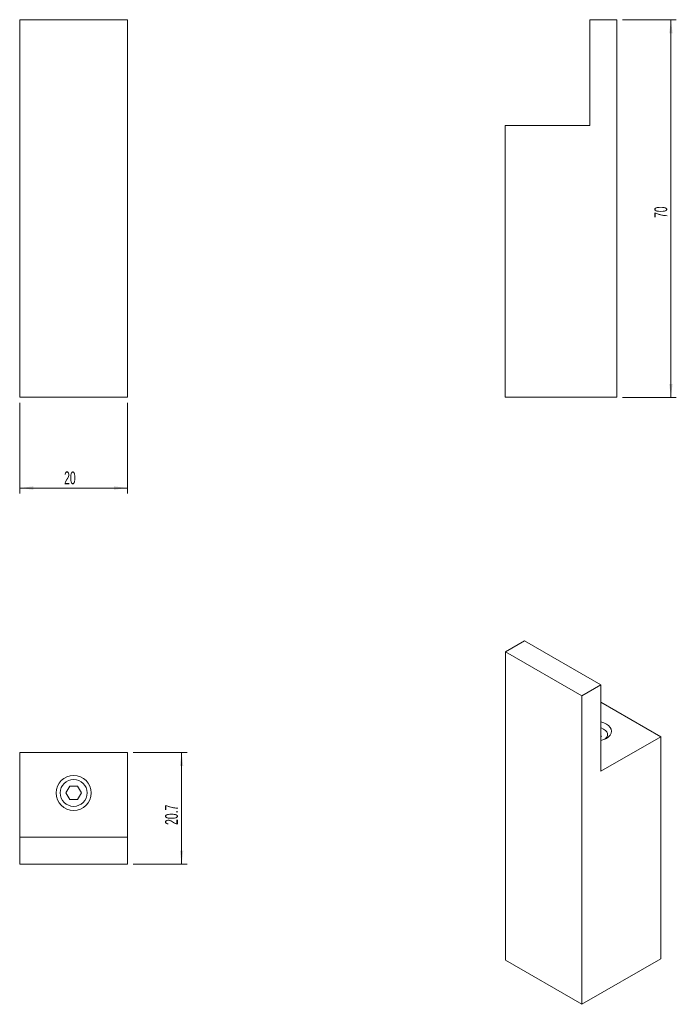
# Model space of a CAD drawing. Header units: millimetres. Extents: x 46 to 168, y 67 to 249.
import ezdxf

# ---------------------------------------------------------------- set-up
doc = ezdxf.new("R2010")
doc.units = ezdxf.units.MM
doc.styles.add('SLDTEXTSTYLE0', font='TXT', dxfattribs={"width": 0.605})
doc.dimstyles.new('SLDDIMSTYLE0', dxfattribs={"dimtxt": 2.311487, "dimasz": 2.5, "dimexe": 0, "dimexo": 0.0625, "dimgap": 0.577872, "dimtad": 2, "dimrnd": 1e-09, "dimzin": 12, "dimdsep": 46, "dimtxsty": 'SLDTEXTSTYLE0', "dimsah": 1, "dimcen": 0.09, "dimadec": 0, "dimazin": 0, "dimtfac": 1, "dimtofl": 0, "dimtmove": 0, "dimatfit": 3, "dimfxl": 1, "dimtolj": 1, "dimtzin": 12, "dimarcsym": 0})
doc.dimstyles.new('SLDDIMSTYLE1', dxfattribs={"dimtxt": 2.311487, "dimasz": 2.5, "dimexe": 0, "dimexo": 0.0625, "dimgap": 0.577872, "dimtad": 2, "dimdec": 1, "dimrnd": 1e-09, "dimzin": 12, "dimdsep": 46, "dimtxsty": 'SLDTEXTSTYLE0', "dimsah": 1, "dimcen": 0.09, "dimadec": 0, "dimazin": 0, "dimtfac": 1, "dimtofl": 0, "dimtmove": 0, "dimatfit": 3, "dimfxl": 1, "dimtolj": 1, "dimtzin": 12, "dimarcsym": 0})

# ---------------------------------------------------------------- blocks, each defined once
blk = doc.blocks.new('*D1')
at = {"color": 7, "linetype": 'Continuous', "lineweight": 0}
for p, q in [((46.08, 178.27), (46.08, 161.46)), ((66.08, 178.27), (66.08, 161.46)), ((46.08, 162.46), (66.08, 162.46))]:
    blk.add_line(p, q, dxfattribs=at)
for points in [[(46.08, 162.46), (48.58, 162.15), (48.58, 162.77)], [(66.08, 162.46), (63.58, 162.77), (63.58, 162.15)]]:
    blk.add_solid(points, dxfattribs=at)
at = {"color": 7, "linetype": 'Continuous', "lineweight": 0, "insert": (54.31, 165.53), "char_height": 2.381, "attachment_point": 1, "style": 'SLDTEXTSTYLE0'}
blk.add_mtext('20', dxfattribs=at)
blk = doc.blocks.new('*D2')
at = {"color": 7, "linetype": 'Continuous', "lineweight": 0}
for p, q in [((157.76, 249.27), (167.76, 249.27)), ((166.76, 179.27), (166.76, 249.27)), ((157.76, 179.27), (167.76, 179.27))]:
    blk.add_line(p, q, dxfattribs=at)
for points in [[(166.76, 249.27), (166.45, 246.77), (167.07, 246.77)], [(166.76, 179.27), (167.07, 181.77), (166.45, 181.77)]]:
    blk.add_solid(points, dxfattribs=at)
at = {"color": 7, "linetype": 'Continuous', "lineweight": 0, "insert": (163.69, 212.51), "char_height": 2.381, "attachment_point": 1, "rotation": 90, "style": 'SLDTEXTSTYLE0'}
blk.add_mtext('70', dxfattribs=at)
blk = doc.blocks.new('*D3')
at = {"color": 7, "linetype": 'Continuous', "lineweight": 0}
for p, q in [((67.08, 113.45), (77.08, 113.45)), ((76.08, 113.45), (76.08, 92.75)), ((67.08, 92.75), (77.08, 92.75))]:
    blk.add_line(p, q, dxfattribs=at)
for points in [[(76.08, 113.45), (75.77, 110.95), (76.39, 110.95)], [(76.08, 92.75), (76.39, 95.25), (75.77, 95.25)]]:
    blk.add_solid(points, dxfattribs=at)
at = {"color": 7, "linetype": 'Continuous', "lineweight": 0, "insert": (73.01, 100.01), "char_height": 2.381, "attachment_point": 1, "rotation": 90, "style": 'SLDTEXTSTYLE0'}
blk.add_mtext('20.7', dxfattribs=at)

msp = doc.modelspace()

# ---------------------------------------------------------------- linework, layer by layer
at = {"color": 7, "linetype": 'Continuous', "lineweight": 15}
for p, q in [((66.075, 249.274), (46.075, 249.274)), ((46.075, 249.274), (46.075, 179.274)), ((66.075, 249.274), (66.075, 179.274)), ((151.756, 229.674), (151.756, 249.274)), ((151.756, 249.274), (156.756, 249.274)), ((156.756, 249.274), (156.756, 179.274)), ((136.056, 179.274), (136.056, 229.674)), ((136.056, 229.674), (151.756, 229.674)), ((66.075, 179.274), (46.075, 179.274)), ((156.756, 179.274), (136.056, 179.274)), ((139.626, 134.12), (136.091, 132.079)), ((153.768, 125.956), (139.626, 134.12)), ((150.233, 123.915), (136.091, 132.079)), ((136.091, 132.079), (136.091, 74.921)), ((153.768, 125.956), (150.233, 123.915)), ((153.768, 109.952), (153.768, 125.956)), ((150.233, 123.915), (150.233, 66.757)), ((164.87, 116.361), (153.768, 122.769)), ((153.899, 116.463), (153.768, 116.539)), ((153.899, 116.463), (153.768, 116.186)), ((164.87, 116.361), (153.768, 109.952)), ((164.87, 75.207), (164.87, 116.361)), ((66.075, 113.445), (46.075, 113.445)), ((46.075, 113.445), (46.075, 97.745)), ((66.075, 113.445), (66.075, 97.745)), ((54.625, 105.945), (55.34, 107.195)), ((55.34, 104.695), (54.625, 105.945)), ((56.81, 107.195), (55.34, 107.195)), ((56.81, 107.195), (57.525, 105.945)), ((57.525, 105.945), (56.81, 104.695)), ((56.81, 104.695), (55.34, 104.695)), ((66.075, 97.745), (46.075, 97.745)), ((46.075, 97.745), (46.075, 92.745)), ((66.075, 97.745), (66.075, 92.745)), ((66.075, 92.745), (46.075, 92.745)), ((150.233, 66.757), (136.091, 74.921)), ((150.233, 66.757), (164.87, 75.207))]:
    msp.add_line(p, q, dxfattribs=at)
at = {"color": 7, "linetype": 'Continuous', "lineweight": 15, "flags": 128}
for points in [[(154.794, 116.054), (155.198, 116.339), (155.498, 116.663), (155.683, 117.015), (155.746, 117.381), (155.683, 117.747), (155.498, 118.099), (155.198, 118.423), (154.794, 118.708), (154.301, 118.941), (153.768, 119.107)], [(154.494, 115.901), (154.612, 116.001), (154.855, 116.292), (154.98, 116.607), (154.98, 116.93), (154.855, 117.245), (154.612, 117.536), (154.263, 117.789), (153.826, 117.991), (153.768, 118.011)], [(153.768, 115.655), (154.301, 115.821), (154.794, 116.054)]]:
    msp.add_lwpolyline(points, dxfattribs=at)
at = {"color": 7, "linetype": 'Continuous', "lineweight": 15}
for radius in [3.25, 2.5]:
    msp.add_circle((56.075, 105.945), radius, dxfattribs=at)

# ---------------------------------------------------------------- dimensions: what is measured, and where the dimension line sits
at = {"color": 7, "linetype": 'Continuous', "lineweight": 0}
for base, p1, p2, dimstyle, picture, middle in [((166.756, 249.274), (156.756, 179.274), (156.756, 249.274), 'SLDDIMSTYLE0', '*D2', (166.756, 214.274)), ((76.075, 92.745), (66.075, 113.445), (66.075, 92.745), 'SLDDIMSTYLE1', '*D3', (76.075, 103.095))]:
    dim = msp.add_linear_dim(base=base, p1=p1, p2=p2, angle=90, dimstyle=dimstyle, dxfattribs=at)
    dim.commit()
    dim.dimension.update_dxf_attribs({"geometry": picture, "text_midpoint": middle, "dimtype": 160})
dim = msp.add_linear_dim(base=(66.075, 162.459), p1=(46.075, 179.274), p2=(66.075, 179.274), dimstyle='SLDDIMSTYLE0', dxfattribs=at)
dim.commit()
dim.dimension.update_dxf_attribs({"geometry": '*D1', "text_midpoint": (56.075, 162.459), "dimtype": 160})

doc.saveas('drawing.dxf')
